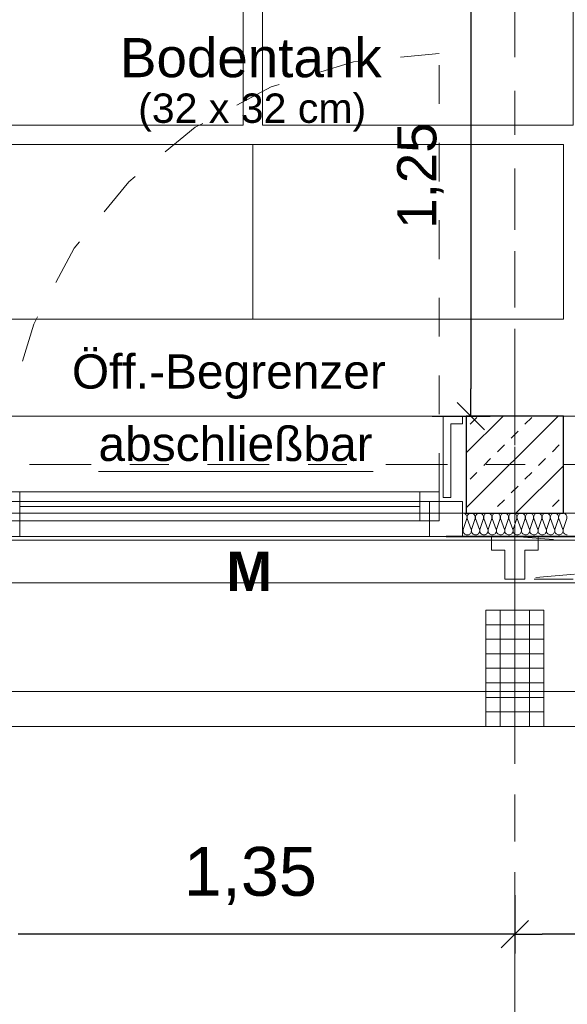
# Model space of a CAD drawing. Header units: metres. Extents: x -45.2 to 14.3, y -31.8 to 10.2.
# Tile 94 of 152: x -6.7 to -5.3, y -23 to -20.5. Entities that reach past the tile are written whole.
import ezdxf

# ---------------------------------------------------------------- set-up
doc = ezdxf.new("R2010")
doc.units = ezdxf.units.M
doc.header["$LTSCALE"] = 0.05
for name, pattern in [('1600.2032', [1.6, 0.8, -0.8]), ('Achsen 01', [5.291531, 3.175, -1.058062, 0.352704, -0.705764]), ('gestrichelt - 01', [2, 1, -1]), ('ISO-07 Punktiert', [0.889, 0.127, -0.762]), ('Raster 01', [2, 1, -1]), ('VW-01 Strichlinie kurz', [2, 1, -1])]:
    doc.linetypes.add(name, pattern=pattern)
doc.layers.get('0').update_dxf_attribs({"lineweight": 25})
for name, color, linetype, lineweight, true_color in [('013_Beton und Stahlbetonarbeiten-000 Brüstung', 7, 'Continuous', 9, 0xa6a6a6), ('014_Fassadenarbeiten-000 Aufsicht Betonfertigteile', 7, 'Continuous', 9, 0xc0c0c0), ('014_Fassadenarbeiten-330 mineralische Dämmung', 7, 'Continuous', 9, 0x666666), ('030_Sonnenschutzarbeiten-Bemassung', 7, 'Continuous', 13, 0xff6633), ('030_Sonnenschutzarbeiten-Grundriss', 7, 'Continuous', 13, 0x555555), ('031_Metallbauarbeiten-330 Aufsicht Metallbauarbeiten', 7, 'Continuous', 9, 0xa6a6a6), ('032_Metallarbeiten-abschließbar', 7, 'Continuous', 13, 0x444444), ('032_Metallarbeiten-Fenster', 7, 'Continuous', 13, 0x444444), ('032_Metallarbeiten-Öffnungsbegrenzer', 7, 'Continuous', 13, 0x444444), ('AV1-Achsen', 1, 'Achsen 01', 18, 0xff0000), ('AV1-Einrichtung', 7, 'Continuous', 9, 0xa6a6a6), ('AV1-Raster', 7, 'Raster 01', 9, 0xa6a6a6)]:
    doc.layers.add(name, color=color, linetype=linetype, lineweight=lineweight, true_color=true_color)
for name, color, linetype, lineweight in [('013_Beton und Stahlbetonarbeiten-000 Unterzüge', 7, 'ISO-07 Punktiert', 13), ('013_Beton und Stahlbetonarbeiten-330 Außenstützen', 7, 'Continuous', 25), ('014_Fassadenarbeiten-330 Betonfertigteile vertikal', 7, 'Continuous', 9), ('027_Tischlerarbeiten-330 Innenfensterbänke', 7, 'Continuous', 9), ('030_Sonnenschutzarbeiten-Kasten+Behang', 7, 'Continuous', 5), ('030_Sonnenschutzarbeiten-Motor', 7, 'Continuous', 5), ('053_Niederspannungsanlagen-Bodentanks', 7, 'gestrichelt - 01', 9), ('AV1-Einrichtung Bemaßung', 7, 'Continuous', 9)]:
    doc.layers.add(name, color=color, linetype=linetype, lineweight=lineweight)
doc.styles.add('Arial', font='arial.ttf')
doc.styles.add('Arial (bold)', font='arialbd.ttf')

msp = doc.modelspace()

# ---------------------------------------------------------------- linework, layer by layer
at = {"color": 0, "linetype": 'ByBlock', "lineweight": -2}
for p, q in [((-5.5132, -21.475), (-5.5132, -21.4043)), ((-5.4, -22.81), (-5.4707, -22.81)), ((-5.4, -22.81), (-5.3293, -22.81))]:
    msp.add_line(p, q, dxfattribs=at)
at = {"color": 0, "linetype": 'Continuous', "lineweight": 15}
for p, q in [((-5.4778, -21.5104), (-5.5485, -21.4396)), ((-5.3646, -22.7746), (-5.4354, -22.8454)), ((-5.4354, -22.8454), (-5.3646, -22.7746))]:
    msp.add_line(p, q, dxfattribs=at)
at = {"layer": '013_Beton und Stahlbetonarbeiten-000 Brüstung'}
for points in [[(-7.975, -21.725), (-7.975, -21.475), (-5.525, -21.475), (-5.525, -21.725)], [(-5.275, -21.725), (-5.275, -21.475), (-2.825, -21.475), (-2.825, -21.725)]]:
    msp.add_lwpolyline(points, close=True, dxfattribs=at)
at = {"layer": '013_Beton und Stahlbetonarbeiten-000 Unterzüge', "linetype": 'VW-01 Strichlinie kurz'}
for points in [[(-7.975, -21.725), (-7.975, -21.475), (-5.525, -21.475), (-5.525, -21.725)], [(-5.275, -21.725), (-5.275, -21.475), (-2.825, -21.475), (-2.825, -21.725)]]:
    msp.add_lwpolyline(points, close=True, dxfattribs=at)
at = {"layer": '013_Beton und Stahlbetonarbeiten-330 Außenstützen', "color": 251, "linetype": 'Continuous', "lineweight": 13, "true_color": 0x4c4c4c}
for p, q in [((-5.2888, -21.475), (-5.525, -21.7112)), ((-5.4302, -21.475), (-5.525, -21.5698)), ((-5.5154, -21.496), (-5.4978, -21.4784)), ((-5.374, -21.496), (-5.3563, -21.4784)), ((-5.4094, -21.5314), (-5.3917, -21.5137)), ((-5.4447, -21.5668), (-5.427, -21.5491)), ((-5.3033, -21.5668), (-5.2856, -21.5491)), ((-5.4801, -21.6021), (-5.4624, -21.5844)), ((-5.3387, -21.6021), (-5.321, -21.5844)), ((-5.5154, -21.6375), (-5.4978, -21.6198)), ((-5.275, -21.6027), (-5.3973, -21.725)), ((-5.374, -21.6375), (-5.3563, -21.6198)), ((-5.4094, -21.6728), (-5.3917, -21.6551)), ((-5.4447, -21.7082), (-5.427, -21.6905)), ((-5.3033, -21.7082), (-5.2856, -21.6905))]:
    msp.add_line(p, q, dxfattribs=at)
at = {"layer": '013_Beton und Stahlbetonarbeiten-330 Außenstützen'}
msp.add_lwpolyline([(-5.275, -21.475), (-5.525, -21.475), (-5.525, -21.725), (-5.275, -21.725)], close=True, dxfattribs=at)
at = {"layer": '014_Fassadenarbeiten-000 Aufsicht Betonfertigteile'}
msp.add_lwpolyline([(-39.455, -21.905), (0.305, -21.905), (0.675, -22.275), (-39.825, -22.275)], close=True, dxfattribs=at)
at = {"layer": '014_Fassadenarbeiten-330 Betonfertigteile vertikal', "color": 8, "linetype": 'Continuous', "lineweight": 9, "true_color": 0x808080}
for p, q in [((-5.4375, -21.975), (-5.4375, -22.275)), ((-5.4, -21.975), (-5.4, -22.275)), ((-5.3625, -21.975), (-5.3625, -22.275))]:
    msp.add_line(p, q, dxfattribs=at)
at = {"layer": '014_Fassadenarbeiten-330 Betonfertigteile vertikal', "color": 8, "linetype": 'Continuous', "lineweight": 13, "true_color": 0x808080}
for p, q in [((-5.475, -22.0125), (-5.325, -22.0125)), ((-5.475, -22.05), (-5.325, -22.05)), ((-5.475, -22.0875), (-5.325, -22.0875)), ((-5.475, -22.125), (-5.325, -22.125)), ((-5.475, -22.1625), (-5.325, -22.1625)), ((-5.475, -22.2), (-5.325, -22.2)), ((-5.475, -22.2375), (-5.325, -22.2375))]:
    msp.add_line(p, q, dxfattribs=at)
at = {"layer": '014_Fassadenarbeiten-330 Betonfertigteile vertikal'}
msp.add_lwpolyline([(-5.325, -21.975), (-5.475, -21.975), (-5.475, -22.275), (-5.325, -22.275)], close=True, dxfattribs=at)
at = {"layer": '014_Fassadenarbeiten-330 mineralische Dämmung'}
for points in [[(-5.4694, -21.767), (-5.469, -21.7689), (-5.4689, -21.7708), (-5.4692, -21.7727), (-5.4698, -21.7745), (-5.4707, -21.7762), (-5.4719, -21.7777), (-5.4734, -21.779), (-5.4734, -21.779), (-5.475, -21.7799), (-5.4768, -21.7806), (-5.4787, -21.781), (-5.4806, -21.781), (-5.4825, -21.7806), (-5.4843, -21.7799), (-5.4859, -21.779), (-5.4859, -21.779), (-5.4874, -21.7777), (-5.4886, -21.7762), (-5.4895, -21.7745), (-5.4901, -21.7727), (-5.4903, -21.7708), (-5.4903, -21.7689), (-5.4898, -21.767), (-5.4808, -21.739), (-5.4808, -21.739), (-5.4804, -21.7371), (-5.4803, -21.7352), (-5.4806, -21.7333), (-5.4812, -21.7315), (-5.4821, -21.7298), (-5.4833, -21.7283), (-5.4848, -21.727), (-5.4848, -21.727), (-5.4864, -21.7261), (-5.4882, -21.7254), (-5.4901, -21.725), (-5.492, -21.725), (-5.4939, -21.7254), (-5.4957, -21.7261), (-5.4973, -21.727), (-5.4973, -21.727), (-5.4988, -21.7283), (-5.5, -21.7298), (-5.5009, -21.7315), (-5.5015, -21.7333), (-5.5017, -21.7352), (-5.5017, -21.7371), (-5.5012, -21.739), (-5.4909, -21.767), (-5.4909, -21.767), (-5.4905, -21.7689), (-5.4904, -21.7708), (-5.4907, -21.7727), (-5.4912, -21.7745), (-5.4922, -21.7762), (-5.4934, -21.7777), (-5.4948, -21.779), (-5.4948, -21.779), (-5.4965, -21.7799), (-5.4982, -21.7806), (-5.5001, -21.781), (-5.5021, -21.781), (-5.5039, -21.7806), (-5.5057, -21.7799), (-5.5074, -21.779), (-5.5074, -21.779), (-5.5088, -21.7777), (-5.51, -21.7762), (-5.5109, -21.7745), (-5.5115, -21.7727), (-5.5118, -21.7708), (-5.5117, -21.7689), (-5.5113, -21.767), (-5.5023, -21.739), (-5.5023, -21.739), (-5.5019, -21.7371), (-5.5018, -21.7352), (-5.5021, -21.7333), (-5.5026, -21.7315), (-5.5036, -21.7298), (-5.5048, -21.7283), (-5.5062, -21.727), (-5.5062, -21.727), (-5.5079, -21.7261), (-5.5096, -21.7254), (-5.5115, -21.725), (-5.5135, -21.725), (-5.5153, -21.7254), (-5.5171, -21.7261), (-5.5188, -21.727), (-5.5188, -21.727), (-5.5202, -21.7283), (-5.5214, -21.7298), (-5.5223, -21.7315), (-5.5229, -21.7333), (-5.5232, -21.7352), (-5.5231, -21.7371), (-5.5227, -21.739), (-5.5123, -21.767), (-5.5123, -21.767), (-5.5119, -21.7689), (-5.5118, -21.7708), (-5.5121, -21.7727), (-5.5127, -21.7745), (-5.5136, -21.7762), (-5.5148, -21.7777), (-5.5163, -21.779), (-5.5163, -21.779), (-5.5179, -21.7799), (-5.5197, -21.7806), (-5.5216, -21.781), (-5.5235, -21.781), (-5.5254, -21.7806), (-5.5272, -21.7799), (-5.5288, -21.779), (-5.5288, -21.779), (-5.5303, -21.7777), (-5.5315, -21.7762), (-5.5324, -21.7745), (-5.533, -21.7727), (-5.5332, -21.7708), (-5.5332, -21.7689), (-5.5327, -21.767), (-5.5237, -21.739), (-5.5237, -21.739), (-5.5233, -21.7371), (-5.5232, -21.7352), (-5.5235, -21.7333), (-5.5241, -21.7315), (-5.525, -21.7298), (-5.5262, -21.7283), (-5.5277, -21.727), (-5.5294, -21.726), (-5.5312, -21.7254), (-5.5331, -21.725), (-5.535, -21.725)], [(-5.2764, -21.767), (-5.276, -21.769), (-5.2759, -21.771), (-5.2762, -21.773), (-5.2769, -21.7749), (-5.2779, -21.7766), (-5.2793, -21.7781), (-5.2809, -21.7793), (-5.2827, -21.7802), (-5.2846, -21.7808), (-5.2866, -21.781), (-5.2886, -21.7808), (-5.2905, -21.7802), (-5.2923, -21.7793), (-5.2939, -21.7781), (-5.2953, -21.7766), (-5.2963, -21.7749), (-5.297, -21.773), (-5.2973, -21.771), (-5.2972, -21.769), (-5.2968, -21.767), (-5.2878, -21.739), (-5.2878, -21.739), (-5.2874, -21.737), (-5.2873, -21.735), (-5.2876, -21.733), (-5.2883, -21.7311), (-5.2893, -21.7294), (-5.2907, -21.7279), (-5.2923, -21.7267), (-5.2941, -21.7257), (-5.296, -21.7252), (-5.298, -21.725), (-5.3, -21.7252), (-5.3019, -21.7257), (-5.3037, -21.7267), (-5.3053, -21.7279), (-5.3067, -21.7294), (-5.3077, -21.7311), (-5.3084, -21.733), (-5.3087, -21.735), (-5.3086, -21.737), (-5.3082, -21.739), (-5.2978, -21.767), (-5.2978, -21.767), (-5.2974, -21.769), (-5.2974, -21.771), (-5.2977, -21.773), (-5.2984, -21.7749), (-5.2994, -21.7766), (-5.3007, -21.7781), (-5.3023, -21.7793), (-5.3041, -21.7802), (-5.306, -21.7808), (-5.308, -21.781), (-5.3101, -21.7808), (-5.312, -21.7802), (-5.3138, -21.7793), (-5.3154, -21.7781), (-5.3167, -21.7766), (-5.3177, -21.7749), (-5.3184, -21.773), (-5.3187, -21.771), (-5.3187, -21.769), (-5.3182, -21.767), (-5.3092, -21.739), (-5.3092, -21.739), (-5.3088, -21.737), (-5.3088, -21.735), (-5.3091, -21.733), (-5.3098, -21.7311), (-5.3108, -21.7294), (-5.3121, -21.7279), (-5.3137, -21.7267), (-5.3155, -21.7257), (-5.3174, -21.7252), (-5.3194, -21.725), (-5.3215, -21.7252), (-5.3234, -21.7257), (-5.3252, -21.7267), (-5.3268, -21.7279), (-5.3281, -21.7294), (-5.3291, -21.7311), (-5.3298, -21.733), (-5.3301, -21.735), (-5.3301, -21.737), (-5.3296, -21.739), (-5.3193, -21.767), (-5.3193, -21.767), (-5.3189, -21.769), (-5.3188, -21.771), (-5.3191, -21.773), (-5.3198, -21.7749), (-5.3208, -21.7766), (-5.3222, -21.7781), (-5.3238, -21.7793), (-5.3256, -21.7802), (-5.3275, -21.7808), (-5.3295, -21.781), (-5.3315, -21.7808), (-5.3334, -21.7802), (-5.3352, -21.7793), (-5.3368, -21.7781), (-5.3382, -21.7766), (-5.3392, -21.7749), (-5.3399, -21.773), (-5.3402, -21.771), (-5.3401, -21.769), (-5.3397, -21.767), (-5.3307, -21.739), (-5.3307, -21.739), (-5.3303, -21.737), (-5.3302, -21.735), (-5.3305, -21.733), (-5.3312, -21.7311), (-5.3322, -21.7294), (-5.3336, -21.7279), (-5.3352, -21.7267), (-5.337, -21.7257), (-5.3389, -21.7252), (-5.3409, -21.725), (-5.3429, -21.7252), (-5.3448, -21.7257), (-5.3466, -21.7267), (-5.3482, -21.7279), (-5.3496, -21.7294), (-5.3506, -21.7311), (-5.3513, -21.733), (-5.3516, -21.735), (-5.3515, -21.737), (-5.3511, -21.739), (-5.3407, -21.767), (-5.3407, -21.767), (-5.3403, -21.769), (-5.3403, -21.771), (-5.3406, -21.773), (-5.3413, -21.7749), (-5.3423, -21.7766), (-5.3436, -21.7781), (-5.3452, -21.7793), (-5.347, -21.7802), (-5.3489, -21.7808), (-5.3509, -21.781), (-5.353, -21.7808), (-5.3549, -21.7802), (-5.3567, -21.7793), (-5.3583, -21.7781), (-5.3596, -21.7766), (-5.3606, -21.7749), (-5.3613, -21.773), (-5.3616, -21.771), (-5.3616, -21.769), (-5.3611, -21.767), (-5.3521, -21.739), (-5.3521, -21.739), (-5.3517, -21.737), (-5.3517, -21.735), (-5.352, -21.733), (-5.3527, -21.7311), (-5.3537, -21.7294), (-5.355, -21.7279), (-5.3566, -21.7267), (-5.3584, -21.7257), (-5.3603, -21.7252), (-5.3623, -21.725), (-5.3644, -21.7252), (-5.3663, -21.7257), (-5.3681, -21.7267), (-5.3697, -21.7279), (-5.371, -21.7294), (-5.372, -21.7311), (-5.3727, -21.733), (-5.373, -21.735), (-5.373, -21.737), (-5.3725, -21.739), (-5.3622, -21.767), (-5.3622, -21.767), (-5.3618, -21.769), (-5.3617, -21.771), (-5.362, -21.773), (-5.3627, -21.7749), (-5.3637, -21.7766), (-5.3651, -21.7781), (-5.3667, -21.7793), (-5.3685, -21.7802), (-5.3704, -21.7808), (-5.3724, -21.781), (-5.3744, -21.7808), (-5.3763, -21.7802), (-5.3781, -21.7793), (-5.3797, -21.7781), (-5.3811, -21.7766), (-5.3821, -21.7749), (-5.3828, -21.773), (-5.3831, -21.771), (-5.383, -21.769), (-5.3826, -21.767), (-5.3736, -21.739), (-5.3736, -21.739), (-5.3732, -21.737), (-5.3731, -21.735), (-5.3734, -21.733), (-5.3741, -21.7311), (-5.3751, -21.7294), (-5.3765, -21.7279), (-5.3781, -21.7267), (-5.3799, -21.7257), (-5.3818, -21.7252), (-5.3838, -21.725), (-5.3858, -21.7252), (-5.3877, -21.7257), (-5.3895, -21.7267), (-5.3911, -21.7279), (-5.3925, -21.7294), (-5.3935, -21.7311), (-5.3942, -21.733), (-5.3945, -21.735), (-5.3944, -21.737), (-5.394, -21.739), (-5.3836, -21.767), (-5.3836, -21.767), (-5.3832, -21.769), (-5.3832, -21.771), (-5.3835, -21.773), (-5.3842, -21.7749), (-5.3852, -21.7766), (-5.3865, -21.7781), (-5.3881, -21.7793), (-5.3899, -21.7802), (-5.3918, -21.7808), (-5.3938, -21.781), (-5.3959, -21.7808), (-5.3978, -21.7802), (-5.3996, -21.7793), (-5.4012, -21.7781), (-5.4025, -21.7766), (-5.4035, -21.7749), (-5.4042, -21.773), (-5.4045, -21.771), (-5.4045, -21.769), (-5.404, -21.767), (-5.395, -21.739), (-5.395, -21.739), (-5.3946, -21.737), (-5.3946, -21.735), (-5.3949, -21.733), (-5.3956, -21.7311), (-5.3966, -21.7294), (-5.3979, -21.7279), (-5.3995, -21.7267), (-5.4013, -21.7257), (-5.4032, -21.7252), (-5.4052, -21.725), (-5.4073, -21.7252), (-5.4092, -21.7257), (-5.411, -21.7267), (-5.4126, -21.7279), (-5.4139, -21.7294), (-5.4149, -21.7311), (-5.4156, -21.733), (-5.4159, -21.735), (-5.4159, -21.737), (-5.4154, -21.739), (-5.4051, -21.767), (-5.4051, -21.767), (-5.4047, -21.769), (-5.4046, -21.771), (-5.4049, -21.773), (-5.4056, -21.7749), (-5.4066, -21.7766), (-5.408, -21.7781), (-5.4096, -21.7793), (-5.4114, -21.7802), (-5.4133, -21.7808), (-5.4153, -21.781), (-5.4173, -21.7808), (-5.4192, -21.7802), (-5.421, -21.7793), (-5.4226, -21.7781), (-5.424, -21.7766), (-5.425, -21.7749), (-5.4257, -21.773), (-5.426, -21.771), (-5.4259, -21.769), (-5.4255, -21.767), (-5.4165, -21.739), (-5.4165, -21.739), (-5.4161, -21.737), (-5.416, -21.735), (-5.4163, -21.733), (-5.417, -21.7311), (-5.418, -21.7294), (-5.4194, -21.7279), (-5.421, -21.7267), (-5.4228, -21.7257), (-5.4247, -21.7252), (-5.4267, -21.725), (-5.4287, -21.7252), (-5.4306, -21.7257), (-5.4324, -21.7267), (-5.434, -21.7279), (-5.4354, -21.7294), (-5.4364, -21.7311), (-5.4371, -21.733), (-5.4374, -21.735), (-5.4373, -21.737), (-5.4369, -21.739), (-5.4265, -21.767), (-5.4265, -21.767), (-5.4261, -21.769), (-5.4261, -21.771), (-5.4264, -21.773), (-5.4271, -21.7749), (-5.4281, -21.7766), (-5.4294, -21.7781), (-5.431, -21.7793), (-5.4328, -21.7802), (-5.4347, -21.7808), (-5.4367, -21.781), (-5.4388, -21.7808), (-5.4407, -21.7802), (-5.4425, -21.7793), (-5.4441, -21.7781), (-5.4454, -21.7766), (-5.4464, -21.7749), (-5.4471, -21.773), (-5.4474, -21.771), (-5.4474, -21.769), (-5.4469, -21.767), (-5.4379, -21.739), (-5.4379, -21.739), (-5.4375, -21.737), (-5.4375, -21.735), (-5.4378, -21.733), (-5.4385, -21.7311), (-5.4395, -21.7294), (-5.4408, -21.7279), (-5.4424, -21.7267), (-5.4442, -21.7257), (-5.4461, -21.7252), (-5.4481, -21.725), (-5.4502, -21.7252), (-5.4521, -21.7257), (-5.4539, -21.7267), (-5.4555, -21.7279), (-5.4568, -21.7294), (-5.4578, -21.7311), (-5.4585, -21.733), (-5.4588, -21.735), (-5.4588, -21.737), (-5.4583, -21.739), (-5.448, -21.767), (-5.448, -21.767), (-5.4476, -21.769), (-5.4475, -21.771), (-5.4478, -21.773), (-5.4485, -21.7749), (-5.4495, -21.7766), (-5.4509, -21.7781), (-5.4525, -21.7793), (-5.4543, -21.7802), (-5.4562, -21.7808), (-5.4582, -21.781), (-5.4602, -21.7808), (-5.4621, -21.7802), (-5.4639, -21.7793), (-5.4655, -21.7781), (-5.4669, -21.7766), (-5.4679, -21.7749), (-5.4686, -21.773), (-5.4689, -21.771), (-5.4688, -21.769), (-5.4684, -21.767), (-5.4594, -21.739), (-5.4594, -21.739), (-5.459, -21.737), (-5.4589, -21.735), (-5.4592, -21.733), (-5.4599, -21.7311), (-5.4609, -21.7294), (-5.4623, -21.7279), (-5.4639, -21.7267), (-5.4657, -21.7257), (-5.4676, -21.7252), (-5.4696, -21.725), (-5.4716, -21.7252), (-5.4735, -21.7257), (-5.4753, -21.7267), (-5.4769, -21.7279), (-5.4783, -21.7294), (-5.4793, -21.7311), (-5.48, -21.733), (-5.4803, -21.735), (-5.4802, -21.737), (-5.4798, -21.739), (-5.4694, -21.767), (-5.4694, -21.767), (-5.469, -21.769), (-5.469, -21.771), (-5.4693, -21.773), (-5.47, -21.7749), (-5.471, -21.7766), (-5.4723, -21.7781), (-5.4739, -21.7793), (-5.4757, -21.7802), (-5.4776, -21.7808), (-5.4796, -21.781), (-5.4816, -21.7808), (-5.4836, -21.7802), (-5.4854, -21.7793), (-5.487, -21.7781), (-5.4883, -21.7766), (-5.4893, -21.7749), (-5.49, -21.773), (-5.4903, -21.771), (-5.4903, -21.769), (-5.4898, -21.767), (-5.4808, -21.739), (-5.4808, -21.739), (-5.4804, -21.737), (-5.4804, -21.735), (-5.4807, -21.733), (-5.4814, -21.7311), (-5.4824, -21.7294), (-5.4837, -21.7279), (-5.4853, -21.7267), (-5.4871, -21.7257), (-5.489, -21.7252), (-5.491, -21.725), (-5.4931, -21.7252), (-5.495, -21.7257), (-5.4968, -21.7267), (-5.4984, -21.7279), (-5.4997, -21.7294), (-5.5007, -21.7311), (-5.5014, -21.733), (-5.5017, -21.735), (-5.5017, -21.737), (-5.5012, -21.739), (-5.4909, -21.767), (-5.4909, -21.767), (-5.4905, -21.769), (-5.4904, -21.771), (-5.4907, -21.773), (-5.4914, -21.7749), (-5.4924, -21.7766), (-5.4938, -21.7781), (-5.4954, -21.7793), (-5.4972, -21.7802), (-5.4991, -21.7808), (-5.5011, -21.781), (-5.5031, -21.7808), (-5.505, -21.7802), (-5.5068, -21.7793), (-5.5084, -21.7781), (-5.5098, -21.7766), (-5.5108, -21.7749), (-5.5115, -21.773), (-5.5118, -21.771), (-5.5117, -21.769), (-5.5113, -21.767), (-5.5023, -21.739), (-5.5023, -21.739), (-5.5019, -21.737), (-5.5018, -21.735), (-5.5021, -21.733), (-5.5028, -21.7311), (-5.5038, -21.7294), (-5.5052, -21.7279), (-5.5068, -21.7267), (-5.5086, -21.7257), (-5.5105, -21.7252), (-5.5125, -21.725), (-5.5145, -21.7252), (-5.5164, -21.7257), (-5.5182, -21.7267), (-5.5198, -21.7279), (-5.5212, -21.7294), (-5.5222, -21.7311), (-5.5229, -21.733), (-5.5232, -21.735), (-5.5231, -21.737), (-5.5227, -21.739)], [(-5.265, -21.781), (-5.267, -21.7808), (-5.269, -21.7803), (-5.2708, -21.7794), (-5.2724, -21.7782), (-5.2738, -21.7767), (-5.2748, -21.7749), (-5.2755, -21.773), (-5.2758, -21.771), (-5.2758, -21.769), (-5.2753, -21.767), (-5.2664, -21.739), (-5.2664, -21.739), (-5.2659, -21.737), (-5.2659, -21.735), (-5.2662, -21.733), (-5.2669, -21.7311), (-5.2679, -21.7294), (-5.2692, -21.7279), (-5.2708, -21.7267), (-5.2726, -21.7257), (-5.2745, -21.7252), (-5.2766, -21.725), (-5.2786, -21.7252), (-5.2805, -21.7257), (-5.2823, -21.7267), (-5.2839, -21.7279), (-5.2852, -21.7294), (-5.2862, -21.7311), (-5.2869, -21.733), (-5.2872, -21.735), (-5.2872, -21.737), (-5.2867, -21.739), (-5.2764, -21.767), (-5.2764, -21.767), (-5.276, -21.769), (-5.2759, -21.771), (-5.2762, -21.773), (-5.2769, -21.7749), (-5.2779, -21.7766), (-5.2793, -21.7781), (-5.2809, -21.7793), (-5.2827, -21.7802), (-5.2846, -21.7808), (-5.2866, -21.781), (-5.2886, -21.7808), (-5.2905, -21.7802), (-5.2923, -21.7793), (-5.2939, -21.7781), (-5.2953, -21.7766), (-5.2963, -21.7749), (-5.297, -21.773), (-5.2973, -21.771), (-5.2972, -21.769), (-5.2968, -21.767), (-5.2878, -21.739), (-5.2878, -21.739), (-5.2874, -21.737), (-5.2873, -21.735), (-5.2876, -21.733), (-5.2883, -21.7311), (-5.2893, -21.7294), (-5.2907, -21.7279), (-5.2923, -21.7267), (-5.2941, -21.7257), (-5.296, -21.7252), (-5.298, -21.725), (-5.3, -21.7252), (-5.3019, -21.7257), (-5.3037, -21.7267), (-5.3053, -21.7279), (-5.3067, -21.7294), (-5.3077, -21.7311), (-5.3084, -21.733), (-5.3087, -21.735), (-5.3086, -21.737), (-5.3082, -21.739), (-5.2978, -21.767), (-5.2978, -21.767), (-5.2974, -21.769), (-5.2974, -21.771), (-5.2977, -21.773), (-5.2984, -21.7749), (-5.2994, -21.7766), (-5.3007, -21.7781), (-5.3023, -21.7793), (-5.3041, -21.7802), (-5.306, -21.7808), (-5.308, -21.781), (-5.3101, -21.7808), (-5.312, -21.7802), (-5.3138, -21.7793), (-5.3154, -21.7781), (-5.3167, -21.7766), (-5.3177, -21.7749), (-5.3184, -21.773), (-5.3187, -21.771), (-5.3187, -21.769), (-5.3182, -21.767)], [(-5.535, -21.7761), (-5.5341, -21.7744), (-5.5335, -21.7726), (-5.5333, -21.7707), (-5.5334, -21.7689), (-5.5338, -21.767), (-5.535, -21.7637)]]:
    msp.add_lwpolyline(points, dxfattribs=at)
at = {"layer": '027_Tischlerarbeiten-330 Innenfensterbänke'}
msp.add_lwpolyline([(-5.535, -21.475), (-5.535, -21.495), (-5.565, -21.495), (-5.565, -21.685), (-5.585, -21.685), (-5.585, -21.475)], close=True, dxfattribs=at)
at = {"layer": '030_Sonnenschutzarbeiten-Bemassung', "color": 0, "lineweight": -2}
for p, q in [((-5.4, -22.71), (-5.4, -22.86)), ((-5.4, -22.71), (-5.4, -22.86)), ((-5.4707, -22.81), (-6.6793, -22.81)), ((-4.1207, -22.81), (-5.3293, -22.81))]:
    msp.add_line(p, q, dxfattribs=at)
at = {"layer": '030_Sonnenschutzarbeiten-Grundriss', "color": 251, "true_color": 0x555555}
for points in [[(-5.4, -21.895), (-5.426, -21.895), (-5.426, -21.82), (-5.46, -21.82), (-5.46, -21.785), (-5.4, -21.785)], [(-5.4, -21.895), (-5.374, -21.895), (-5.374, -21.82), (-5.34, -21.82), (-5.34, -21.785), (-5.4, -21.785)]]:
    msp.add_lwpolyline(points, close=True, dxfattribs=at)
at = {"layer": '030_Sonnenschutzarbeiten-Kasten+Behang', "color": 1, "linetype": '1600.2032', "lineweight": 18, "true_color": 0xff0000}
for p, q in [((-4.05, -21.785), (-5.4, -21.895)), ((-5.4, -21.785), (-4.05, -21.895))]:
    msp.add_line(p, q, dxfattribs=at)
at = {"layer": '030_Sonnenschutzarbeiten-Kasten+Behang', "color": 1, "linetype": 'Continuous', "lineweight": 18, "true_color": 0xff0000}
for points in [[(-5.426, -21.82), (-5.46, -21.82), (-5.46, -21.785), (-5.4, -21.785), (-5.4, -21.895), (-5.426, -21.895)], [(-5.374, -21.82), (-5.34, -21.82), (-5.34, -21.785), (-5.4, -21.785), (-5.4, -21.895), (-5.374, -21.895)]]:
    msp.add_lwpolyline(points, close=True, dxfattribs=at)
at = {"layer": '030_Sonnenschutzarbeiten-Kasten+Behang', "color": 1, "linetype": '1600.2032', "lineweight": 18, "true_color": 0xff0000}
msp.add_lwpolyline([(-5.4, -21.785), (-4.05, -21.785), (-4.05, -21.895), (-5.4, -21.895)], close=True, dxfattribs=at)
at = {"layer": '031_Metallbauarbeiten-330 Aufsicht Metallbauarbeiten'}
for points in [[(-8.1, -21.795), (-5.4, -21.795), (-5.4, -22.185), (-8.1, -22.185)], [(-5.4, -21.795), (-2.7, -21.795), (-2.7, -22.185), (-5.4, -22.185)]]:
    msp.add_lwpolyline(points, close=True, dxfattribs=at)
at = {"layer": '032_Metallarbeiten-abschließbar', "color": 12, "linetype": 'Continuous', "true_color": 0xdd0000}
msp.add_line((-6.4722, -21.6178), (-5.7646, -21.6178), dxfattribs=at)
at = {"layer": '032_Metallarbeiten-Fenster', "color": 7, "linetype": 'gestrichelt - 01', "lineweight": 18}
msp.add_line((-5.595, -21.67), (-5.595, -20.54), dxfattribs=at)
at = {"layer": '032_Metallarbeiten-Fenster', "color": 7, "lineweight": 18}
msp.add_line((-5.645, -21.7075), (-6.675, -21.7075), dxfattribs=at)
at = {"layer": '032_Metallarbeiten-Fenster', "color": 7, "linetype": 'gestrichelt - 01', "lineweight": 18}
msp.add_lwpolyline([(-5.595, -20.54), (-5.8155, -20.5617), (-6.0274, -20.626), (-6.2228, -20.7304), (-6.394, -20.871), (-6.5346, -21.0422), (-6.639, -21.2376), (-6.7033, -21.4495), (-6.725, -21.67)], dxfattribs=at)
at = {"layer": '032_Metallarbeiten-Fenster', "color": 7, "lineweight": 18}
for points in [[(-6.675, -21.745), (-6.725, -21.745), (-6.725, -21.67), (-6.675, -21.67)], [(-5.645, -21.745), (-6.675, -21.745), (-6.675, -21.67), (-5.645, -21.67)], [(-5.595, -21.745), (-5.645, -21.745), (-5.645, -21.67), (-5.595, -21.67)], [(-5.62, -21.695), (-5.62, -21.785), (-7.88, -21.785), (-7.88, -21.695)], [(-6.675, -21.785), (-6.825, -21.785), (-6.825, -21.695), (-6.675, -21.695)], [(-5.535, -21.695), (-5.62, -21.695), (-5.62, -21.785), (-5.535, -21.785)]]:
    msp.add_lwpolyline(points, close=True, dxfattribs=at)
at = {"layer": '032_Metallarbeiten-Fenster', "color": 7, "linetype": 'Continuous', "lineweight": 9}
msp.add_lwpolyline([(-5.5769, -21.7843), (-5.2231, -21.7843), (-5.2231, -21.7863), (-5.5769, -21.7863)], close=True, dxfattribs=at)
at = {"layer": 'AV1-Achsen'}
for p, q in [((-5.4, -26.5), (-5.4, 4.9)), ((-43.35, -21.6), (4.2, -21.6))]:
    msp.add_line(p, q, dxfattribs=at)
at = {"layer": 'AV1-Einrichtung'}
for points in [[(-6.1, -20.725), (-6.9, -20.725), (-6.9, -18.925), (-6.1, -18.925)], [(-5.25, -20.725), (-6.05, -20.725), (-6.05, -18.925), (-5.25, -18.925)], [(-6.875, -20.775), (-6.075, -20.775), (-6.075, -21.225), (-6.875, -21.225)], [(-6.075, -20.775), (-5.275, -20.775), (-5.275, -21.225), (-6.075, -21.225)]]:
    msp.add_lwpolyline(points, close=True, dxfattribs=at)
at = {"layer": 'AV1-Einrichtung Bemaßung', "color": 0, "lineweight": -2}
for p, q in [((-5.5132, -20.2957), (-5.5132, -21.4043)), ((-5.6132, -21.475), (-5.4632, -21.475))]:
    msp.add_line(p, q, dxfattribs=at)
at = {"layer": 'AV1-Raster'}
msp.add_line((-5.4, -22.95), (-5.4, 1.35), dxfattribs=at)
at = {"layer": 'Defpoints', "color": 0, "lineweight": 0}
for p, q in [((-5.525, -21.475), (-5.525, -21.475)), ((-5.525, -21.475), (-5.525, -21.475)), ((-5.5132, -21.475), (-5.5132, -21.475)), ((-5.275, -21.475), (-5.275, -21.475)), ((-5.275, -21.475), (-5.275, -21.475)), ((-5.4, -21.6), (-5.4, -21.6)), ((-5.4, -21.6), (-5.4, -21.6)), ((-5.4, -21.975), (-5.4, -21.975)), ((-5.4, -21.975), (-5.4, -21.975)), ((-5.475, -22.275), (-5.475, -22.275)), ((-5.475, -22.275), (-5.475, -22.275)), ((-5.325, -22.275), (-5.325, -22.275)), ((-5.325, -22.275), (-5.325, -22.275)), ((-5.4, -22.81), (-5.4, -22.81))]:
    msp.add_line(p, q, dxfattribs=at)

# ---------------------------------------------------------------- texts
at = {"layer": '030_Sonnenschutzarbeiten-Bemassung', "color": 0, "insert": (-6.2525, -22.7348), "char_height": 0.12609, "attachment_point": 7, "style": 'Arial'}
msp.add_mtext('1,35', dxfattribs=at)
at = {"layer": '030_Sonnenschutzarbeiten-Motor', "color": 255, "insert": (-6.1428, -21.9254), "char_height": 0.1009, "attachment_point": 7, "style": 'Arial (bold)'}
msp.add_mtext('M', dxfattribs=at)
at = {"layer": '032_Metallarbeiten-abschließbar', "color": 12, "true_color": 0xdd0000, "insert": (-6.4722, -21.5917), "char_height": 0.088263, "attachment_point": 7, "style": 'Arial'}
msp.add_mtext('abschließbar', dxfattribs=at)
at = {"layer": '032_Metallarbeiten-Öffnungsbegrenzer', "color": 7, "insert": (-6.5406, -21.4306), "char_height": 0.088263, "attachment_point": 7, "style": 'Arial'}
msp.add_mtext('Öff.-Begrenzer', dxfattribs=at)
at = {"layer": '053_Niederspannungsanlagen-Bodentanks', "attachment_point": 7, "style": 'Arial'}
for s, insert, char_height in [('Bodentank', (-6.4168, -20.6027), 0.10087), ('(32 x 32 cm)', (-6.37, -20.7417), 0.075654)]:
    msp.add_mtext(s, dxfattribs=dict(at, insert=insert, char_height=char_height))
at = {"layer": 'AV1-Einrichtung Bemaßung', "color": 0, "insert": (-5.5833, -20.992), "char_height": 0.10087, "attachment_point": 7, "rotation": 90, "style": 'Arial'}
msp.add_mtext('1,25', dxfattribs=at)

doc.saveas('drawing.dxf')
